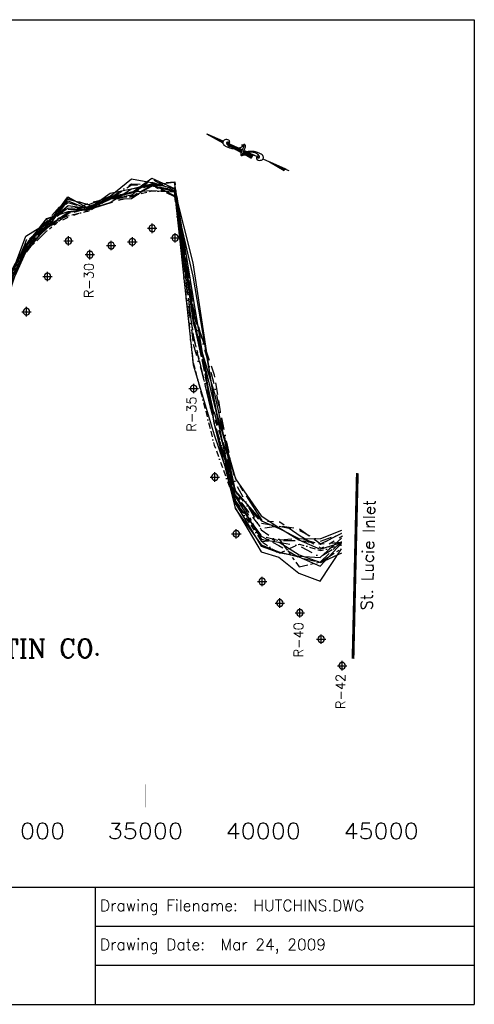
# Model space of a CAD drawing. Extents: x 917 to 14815, y 86 to 10550.
# Tile 2 of 2: x 9984 to 14815, y 86 to 10550. Entities that reach past the tile are written whole.
import ezdxf

# ---------------------------------------------------------------- set-up
doc = ezdxf.new("R2010")
doc.units = 0
doc.header["$LTSCALE"] = 250
doc.header["$MEASUREMENT"] = 0
for name, pattern in [('BORDER2', [0.875, 0.25, -0.125, 0.25, -0.125, 0, -0.125]), ('DASHDOT', [1, 0.5, -0.25, 0, -0.25]), ('DASHED', [0.75, 0.5, -0.25]), ('PHANTOM', [2.5, 1.25, -0.25, 0.25, -0.25, 0.25, -0.25]), ('PHANTOM2', [1.25, 0.625, -0.125, 0.125, -0.125, 0.125, -0.125])]:
    doc.linetypes.add(name, pattern=pattern)
doc.layers.get('0').update_dxf_attribs({"linetype": 'CONTINUOUS'})
for name, color, linetype in [('1987N1994-DEP-MHW', 7, 'CONTINUOUS'), ('1995-05&11-COE-MHW-PRE-FILL', 1, 'CONTINUOUS'), ('1996-06-COE-MHW-POST-FILL', 4, 'CONTINUOUS'), ('1996-12-COE-MHW-6MONTH', 5, 'DASHED'), ('1997-05-COE-MHW-12MONTH', 6, 'DASHDOT'), ('1998-05-COE-MHW-24MONTH', 3, 'CONTINUOUS'), ('1999-07-ME-MHW-36MONTH', 9, 'PHANTOM'), ('2000-11-COE-MHW-48MONTH', 5, 'CONTINUOUS'), ('2001-06-ME-MHW-60MONTH', 3, 'DASHED'), ('2002-06-ME-MHW-72MONTH', 1, 'DASHDOT'), ('2003-06-ME-MHW', 7, 'CONTINUOUS'), ('2004-06-ME-MHW', 1, 'DASHED'), ('2005-05-MW-MHW', 3, 'DASHDOT'), ('2006-08-ME-MHW', 5, 'PHANTOM2'), ('2007-06-ME-MHW', 4, 'CONTINUOUS'), ('2008-07-ME-MHW', 40, 'BORDER2'), ('DEP-MONUMENTS', 7, 'CONTINUOUS'), ('LABELS-GENERAL', 7, 'CONTINUOUS'), ('SAILFISH-PT-GROIN', 1, 'CONTINUOUS'), ('SIGNATURE', 7, 'CONTINUOUS')]:
    doc.layers.add(name, color=color, linetype=linetype)
doc.styles.add('STYLE1', font='complex.shx')

# ---------------------------------------------------------------- blocks, each defined once
blk = doc.blocks.new('*X2')
for p, q in [((3076.61, 780.5), (3078.15, 780.5)), ((3076.62, 780.38), (3079.78, 780.38)), ((3076.62, 780.25), (3081.41, 780.25)), ((3076.63, 780.12), (3082.51, 780.12)), ((3076.63, 780), (3082.18, 780)), ((3076.64, 779.87), (3081.86, 779.87)), ((3076.64, 779.75), (3081.54, 779.75)), ((3076.65, 779.62), (3081.32, 779.62)), ((3076.65, 779.5), (3081.12, 779.5)), ((3076.66, 779.38), (3080.91, 779.38)), ((3076.66, 779.25), (3080.7, 779.25)), ((3076.67, 779.12), (3080.49, 779.12)), ((3076.67, 779), (3080.28, 779)), ((3076.68, 778.88), (3080.11, 778.88)), ((3076.68, 778.75), (3079.95, 778.75)), ((3076.69, 778.62), (3079.78, 778.62)), ((3076.69, 778.5), (3079.62, 778.5))]:
    blk.add_line(p, q)
blk = doc.blocks.new('*X3')
for p, q in [((3080.02, 778.5), (3088.76, 778.5)), ((3080.3, 778.62), (3088.68, 778.62)), ((3080.58, 778.75), (3088.59, 778.75)), ((3080.86, 778.88), (3088.51, 778.88)), ((3081.19, 779), (3088.42, 779)), ((3081.53, 779.12), (3088.28, 779.12)), ((3081.87, 779.25), (3088.06, 779.25)), ((3082.21, 779.38), (3087.85, 779.38)), ((3082.58, 779.5), (3087.64, 779.5)), ((3083.06, 779.62), (3087.25, 779.62)), ((3083.71, 779.75), (3086.79, 779.75)), ((3084.78, 779.88), (3085.13, 779.88))]:
    blk.add_line(p, q)
blk = doc.blocks.new('*X4')
for p, q in [((3091.38, 779.38), (3092.65, 779.38)), ((3091.4, 779.25), (3094.25, 779.25)), ((3091.43, 779.12), (3095.86, 779.12)), ((3091.46, 779), (3097.47, 779)), ((3091.49, 778.88), (3099.07, 778.88)), ((3091.5, 778.75), (3100.68, 778.75)), ((3091.52, 778.62), (3102.29, 778.62)), ((3091.53, 778.5), (3103.9, 778.5))]:
    blk.add_line(p, q)
blk = doc.blocks.new('*X5')
for p, q in [((3067.58, 778.5), (3072.76, 778.5)), ((3067.72, 778.62), (3072.95, 778.62)), ((3067.86, 778.75), (3073.15, 778.75)), ((3067.96, 778.88), (3073.34, 778.88)), ((3068.06, 779), (3075.37, 779)), ((3068.15, 779.12), (3075.37, 779.12)), ((3068.23, 779.25), (3075.37, 779.25)), ((3068.3, 779.37), (3075.37, 779.37)), ((3068.37, 779.5), (3075.37, 779.5)), ((3068.41, 779.62), (3075.37, 779.62)), ((3068.45, 779.75), (3075.36, 779.75)), ((3068.49, 779.88), (3075.35, 779.88)), ((3068.51, 780), (3075.35, 780)), ((3068.53, 780.12), (3075.34, 780.12)), ((3068.54, 781.25), (3068.54, 781.25)), ((3068.54, 781.12), (3070.15, 781.12)), ((3068.55, 781), (3071.75, 781)), ((3068.55, 780.88), (3073.36, 780.88)), ((3068.55, 780.25), (3075.33, 780.25)), ((3068.56, 780.75), (3074.97, 780.75)), ((3068.56, 780.62), (3075.3, 780.62)), ((3068.56, 780.5), (3075.31, 780.5)), ((3068.56, 780.38), (3075.32, 780.38)), ((3072.97, 778.5), (3075.36, 778.5)), ((3073.11, 778.62), (3075.36, 778.62)), ((3073.24, 778.75), (3075.37, 778.75)), ((3073.38, 778.88), (3075.37, 778.88))]:
    blk.add_line(p, q)
blk = doc.blocks.new('*X6')
for p, q in [((3042.85, 778.5), (3055.11, 778.5)), ((3043.11, 778.62), (3054.04, 778.62)), ((3043.27, 778.75), (3052.96, 778.75)), ((3043.38, 778.88), (3051.89, 778.88)), ((3043.46, 779), (3050.82, 779)), ((3043.52, 779.12), (3049.75, 779.12)), ((3043.56, 779.25), (3048.68, 779.25)), ((3043.57, 779.75), (3044.39, 779.75)), ((3043.58, 779.38), (3047.61, 779.38)), ((3043.59, 779.62), (3045.46, 779.62)), ((3043.59, 779.5), (3046.54, 779.5))]:
    blk.add_line(p, q)

msp = doc.modelspace()

# ---------------------------------------------------------------- linework, layer by layer
at = {"layer": '1987N1994-DEP-MHW', "color": 7, "linetype": 'Continuous', "flags": 128}
msp.add_lwpolyline([(9821, 7606), (10046, 8131), (10271, 8398), (10494, 8547), (10720, 8557), (10946, 8647), (11171, 8649), (11383, 8794), (11626, 8823), (11824, 7610), (12048, 6264), (12275, 5363), (12550, 4894), (12737, 4837), (12950, 4667), (13176, 4583), (13402, 4926)], dxfattribs=at)
at = {"layer": '1995-05&11-COE-MHW-PRE-FILL', "color": 1, "linetype": 'Continuous', "flags": 128}
msp.add_lwpolyline([(8471, 5605), (8697, 5846), (8923, 6182), (9145, 6486), (9372, 6837), (9596, 7245), (9821, 7585), (10046, 8072), (10270, 8356), (10495, 8668), (10720, 8543), (10946, 8708), (11171, 8752), (11383, 8807), (11626, 8681), (11824, 7824), (12049, 6502), (12275, 5354), (12550, 4971), (12737, 4894), (12951, 4841), (13176, 4742), (13403, 4986)], dxfattribs=at)
at = {"layer": '1996-06-COE-MHW-POST-FILL', "color": 4, "linetype": 'Continuous', "flags": 128}
msp.add_lwpolyline([(9821, 7693), (10046, 8154), (10270, 8362), (10495, 8641), (10720, 8586), (10946, 8673), (11172, 8857), (11383, 8819), (11626, 8753), (11825, 7966), (12049, 6474), (12275, 5412), (12550, 4956), (12737, 4889), (12951, 4848), (13176, 4836), (13403, 5040)], dxfattribs=at)
at = {"layer": '1996-12-COE-MHW-6MONTH', "color": 5, "linetype": 'DASHED', "flags": 128}
msp.add_lwpolyline([(2758, 4368), (2963, 4251), (3246, 4151), (3499, 3940), (3697, 4037), (3943, 3979), (4193, 3813), (4418, 3800), (4643, 3552), (4868, 3488), (5090, 3509), (5272, 3578), (5544, 3738), (5770, 3904), (5995, 4133), (6219, 4342), (6445, 4421), (6671, 4566), (6896, 4646), (7121, 4808), (7347, 5038), (7572, 5268), (7782, 5564), (8023, 5761), (8245, 5870), (8473, 6154), (8698, 6418), (8923, 6388), (9146, 6650), (9372, 7022), (9597, 7305), (9821, 7726), (10046, 8167), (10271, 8407), (10495, 8657), (10720, 8581), (10946, 8646), (11171, 8796), (11383, 8784), (11626, 8743), (11823, 7458), (12050, 6777), (12275, 5424), (12550, 5062), (12737, 4961), (12951, 4837), (13176, 4783), (13403, 5005)], dxfattribs=at)
at = {"layer": '1997-05-COE-MHW-12MONTH', "color": 6, "linetype": 'DASHDOT', "flags": 128}
msp.add_lwpolyline([(2758, 4346), (2963, 4324), (3246, 4098), (3499, 4044), (3697, 4003), (3943, 3879), (4193, 3776), (4418, 3692), (4644, 3630), (4868, 3401), (5090, 3513), (5272, 3562), (5544, 3653), (5769, 3847), (5995, 4024), (6219, 4263), (6445, 4307), (6670, 4413), (6896, 4643), (7121, 4874), (7346, 4940), (7572, 5205), (7782, 5439), (8023, 5700), (8245, 5808), (8472, 6041), (8698, 6228), (8923, 6438), (9145, 6564), (9372, 6921), (9597, 7289), (9821, 7616), (10046, 8145), (10270, 8394), (10495, 8606), (10720, 8541), (10946, 8657), (11171, 8805), (11383, 8796), (11626, 8776), (11824, 7500), (12049, 6684), (12276, 5623), (12551, 5129), (12737, 4996), (12951, 4960), (13176, 4844), (13403, 4977)], dxfattribs=at)
at = {"layer": '1998-05-COE-MHW-24MONTH', "color": 3, "linetype": 'Continuous', "flags": 128}
msp.add_lwpolyline([(9821, 7618), (10046, 8120), (10270, 8328), (10495, 8626), (10720, 8537), (10946, 8607), (11171, 8753), (11383, 8787), (11626, 8723), (11823, 7390), (12049, 6462), (12276, 5669), (12551, 5277), (12738, 5155), (12951, 5021), (13177, 4925), (13403, 4993)], dxfattribs=at)
at = {"layer": '1999-07-ME-MHW-36MONTH', "color": 9, "linetype": 'PHANTOM', "flags": 128}
msp.add_lwpolyline([(2763, 4377), (2969, 4388), (3252, 4172), (3505, 4017), (3702, 3887), (3948, 3800), (4198, 3753), (4424, 3582), (4650, 3467), (4875, 3324), (5097, 3419), (5279, 3511), (5551, 3712), (5777, 3864), (6002, 4125), (6227, 4406), (6453, 4457), (6679, 4533), (6904, 4693), (7129, 4825), (7355, 4956), (7580, 5156), (7791, 5483), (8031, 5616), (8254, 5766), (8481, 5851), (8707, 6178), (8932, 6133), (9155, 6590), (9382, 6867), (9606, 7187), (9831, 7514), (10057, 8212), (10281, 8345), (10505, 8454), (10730, 8536), (10957, 8609), (11182, 8672), (11394, 8786), (11638, 8740), (11835, 7322), (12060, 6296), (12288, 5650), (12563, 5221), (12750, 5215), (12964, 5066), (13189, 4933), (13416, 5064)], dxfattribs=at)
at = {"layer": '2000-11-COE-MHW-48MONTH', "color": 5, "linetype": 'Continuous', "flags": 128}
msp.add_lwpolyline([(9824, 7644), (10050, 8250), (10274, 8387), (10498, 8574), (10723, 8545), (10950, 8641)], dxfattribs=at)
at = {"layer": '2001-06-ME-MHW-60MONTH', "color": 3, "linetype": 'DASHED', "flags": 128}
msp.add_lwpolyline([(2758, 4282), (2963, 4269), (3246, 4048), (3499, 3969), (3697, 3950), (3943, 3809), (4193, 3782), (4418, 3671), (4644, 3560), (4869, 3449), (5091, 3458), (5273, 3528), (5545, 3661), (5771, 3838), (5996, 4058), (6221, 4330), (6447, 4498), (6673, 4545), (6898, 4666), (7123, 4797), (7349, 4988), (7575, 5446), (7785, 5782), (8026, 5990), (8248, 6033), (8476, 6211), (8701, 6462), (8926, 6500), (9148, 6594), (9375, 6981), (9600, 7292), (9824, 7656), (10050, 8186), (10274, 8385), (10498, 8488), (10723, 8550), (10950, 8654), (11175, 8688), (11387, 8856), (11630, 8726), (11828, 7424), (12052, 6249), (12279, 5435), (12555, 5062), (12742, 5016), (12956, 5014), (13182, 4981), (13408, 5092)], dxfattribs=at)
at = {"layer": '2002-06-ME-MHW-72MONTH', "color": 1, "linetype": 'DASHDOT', "flags": 128}
for points in [[(11175, 8714), (11387, 8824)], [(11387, 8824), (11630, 8749)], [(10950, 8671), (11175, 8714)], [(11630, 8749), (11827, 7102)], [(10723, 8528), (10950, 8671)], [(10274, 8429), (10498, 8538)], [(10498, 8538), (10723, 8528)], [(10049, 8096), (10274, 8429)], [(9824, 7638), (10049, 8096)], [(11827, 7102), (12053, 6364)], [(12053, 6364), (12280, 5528)], [(12280, 5528), (12555, 5200)], [(12555, 5200), (12742, 5167)], [(12742, 5167), (12956, 5122)], [(12956, 5122), (13182, 5008)], [(13182, 5008), (13408, 5092)]]:
    msp.add_lwpolyline(points, dxfattribs=at)
at = {"layer": '2003-06-ME-MHW', "flags": 128}
msp.add_lwpolyline([(9938, 7962), (10050, 8155), (10274, 8439), (10498, 8513), (10723, 8541), (10950, 8674), (11175, 8714), (11387, 8866), (11630, 8757), (11827, 7330), (12053, 6579), (12275, 5543), (12555, 5224), (12742, 5143), (12956, 5032), (13184, 5037), (13408, 5125)], dxfattribs=at)
at = {"layer": '2004-06-ME-MHW', "flags": 128}
msp.add_lwpolyline([(2759, 4297), (2964, 4335), (3247, 4153), (3500, 4075), (3697, 3938), (3943, 3820), (4197, 3718), (4418, 3575), (4640, 3500), (4871, 3368), (5078, 3434), (5274, 3473), (5546, 3718), (5771, 3876), (5997, 4126), (6221, 4410), (6447, 4546), (6673, 4689), (6896, 4833), (7121, 4969), (7348, 5090), (7558, 5381), (7797, 5694), (8026, 5871), (8248, 5958), (8475, 6071), (8701, 6406), (8926, 6524), (9149, 6808), (9375, 7000), (9600, 7488), (9828, 7649), (10053, 8114), (10277, 8340), (10498, 8498), (10723, 8605), (10950, 8659), (11175, 8709), (11387, 8803), (11630, 8720), (11827, 7180), (12052, 6252), (12275, 5497), (12555, 5143), (12742, 5173), (12956, 5139), (13183, 4980), (13407, 4998)], dxfattribs=at)
at = {"layer": '2005-05-MW-MHW', "flags": 128}
msp.add_lwpolyline([(2759, 4335), (2964, 4482), (3247, 4193), (3500, 4170), (3697, 4062), (3943, 3695), (4197, 3731), (4419, 3729), (4641, 3696), (4872, 3645), (5079, 3682), (5274, 3794), (5546, 3936), (5771, 4053), (5997, 4366), (6221, 4496), (6448, 4621), (6673, 4876), (6896, 4951), (7121, 5078), (7349, 5277), (7558, 5552), (7797, 5876), (8026, 6085), (8249, 6265), (8476, 6409), (8702, 6582), (8927, 6782), (9150, 7005), (9376, 7304), (9600, 7486), (9712, 7547), (9825, 7713), (9937, 7959), (10049, 8069), (10274, 8371), (10498, 8555), (10723, 8532), (10950, 8651), (11175, 8712), (11387, 8808), (11631, 8827), (11828, 7469), (12052, 6269), (12275, 5509), (12555, 5004), (12742, 5022), (12956, 5039), (13183, 4977), (13408, 5096)], dxfattribs=at)
at = {"layer": '2006-08-ME-MHW', "flags": 128}
msp.add_lwpolyline([(2759, 4299), (2964, 4350), (3246, 4083), (3500, 4064), (3697, 4047), (3943, 3852), (4197, 3791), (4419, 3729), (4641, 3643), (4871, 3495), (5078, 3566), (5274, 3667), (5546, 3789), (5771, 4011), (5997, 4370), (6221, 4448), (6447, 4566), (6673, 4718), (6896, 4794), (7121, 4973), (7348, 5201), (7558, 5490), (7797, 5778), (8026, 5970), (8248, 6092), (8475, 6183), (8701, 6295), (8927, 6644), (9149, 6786), (9375, 7056), (9600, 7314), (9712, 7596), (9824, 7664), (9937, 7855), (10049, 8089), (10274, 8306), (10498, 8492), (10723, 8569), (10950, 8651), (11175, 8671), (11387, 8791), (11630, 8670), (11827, 7196), (12052, 6253), (12275, 5540), (12555, 5027), (12742, 5028), (12955, 4734), (13183, 4788), (13407, 4931)], dxfattribs=at)
at = {"layer": '2007-06-ME-MHW', "flags": 128}
msp.add_lwpolyline([(9937, 7828), (10049, 8081), (10274, 8349), (10498, 8504), (10723, 8537), (10950, 8657), (11175, 8720), (11386, 8734), (11630, 8721), (11826, 6881), (12052, 6138), (12274, 5488), (12555, 5025), (12742, 4996), (12955, 4863), (13183, 4782), (13407, 4886)], dxfattribs=at)
at = {"layer": '2008-07-ME-MHW', "flags": 128}
msp.add_lwpolyline([(2759, 4213), (2964, 4430), (3246, 4036), (3500, 4054), (3697, 3990), (3944, 3935), (4197, 3818), (4419, 3784), (4642, 3719), (4871, 3519), (5078, 3606), (5274, 3609), (5546, 3785), (5771, 4012), (5997, 4354), (6221, 4464), (6447, 4567), (6673, 4792), (6896, 4748), (7121, 4933), (7348, 5137), (7558, 5380), (7796, 5601), (8025, 5786), (8248, 5959), (8475, 6101), (8701, 6400), (8927, 6655), (9149, 6845), (9375, 7058), (9600, 7377), (9712, 7624), (9824, 7655), (9937, 7921), (10049, 8118), (10274, 8375), (10497, 8466), (10723, 8518), (10950, 8656), (11175, 8678), (11386, 8730), (11630, 8721), (11826, 6916), (12052, 6029), (12274, 5425), (12555, 5005), (12741, 4878), (12956, 4977), (13183, 4908), (13407, 4971)], dxfattribs=at)
at = {"layer": 'DEP-MONUMENTS', "color": 1, "linetype": 'Continuous'}
for p, q in [((11393, 8283), (11393, 8383)), ((11343, 8333), (11443, 8333)), ((11636, 8183), (11636, 8283)), ((10454, 8200), (10554, 8200)), ((10504, 8150), (10504, 8250)), ((10955, 8099), (10955, 8199)), ((11131, 8189), (11231, 8189)), ((11181, 8139), (11181, 8239)), ((11586, 8233), (11686, 8233)), ((10729, 8003), (10729, 8103)), ((10905, 8149), (11005, 8149)), ((10679, 8053), (10779, 8053)), ((10279, 7772), (10279, 7872)), ((10229, 7822), (10329, 7822)), ((10005, 7447), (10105, 7447)), ((10055, 7397), (10055, 7497)), ((11783, 6630), (11883, 6630)), ((11833, 6580), (11833, 6680)), ((12008, 5690), (12108, 5690)), ((12058, 5640), (12058, 5740)), ((12286, 5035), (12286, 5135)), ((12236, 5085), (12336, 5085)), ((12561, 4531), (12561, 4631)), ((12511, 4581), (12611, 4581)), ((12748, 4301), (12748, 4401)), ((12698, 4351), (12798, 4351)), ((12961, 4197), (12961, 4297)), ((12911, 4247), (13011, 4247)), ((13187, 3917), (13187, 4017)), ((13137, 3967), (13237, 3967)), ((13362, 3685), (13462, 3685)), ((13412, 3635), (13412, 3735))]:
    msp.add_line(p, q, dxfattribs=at)
at = {"layer": 'DEP-MONUMENTS', "color": 7, "linetype": 'Continuous'}
for centre in [(11393, 8333), (11636, 8233), (10504, 8200), (10955, 8149), (11181, 8189), (10729, 8053), (10279, 7822), (10055, 7447), (11833, 6630), (12058, 5690), (12286, 5085), (12561, 4581), (12748, 4351), (12961, 4247), (13187, 3967), (13412, 3685)]:
    msp.add_arc(centre, 35, 0, 359, dxfattribs=at)
at = {"layer": 'LABELS-GENERAL', "linetype": 'Continuous'}
for p, q in [((11968, 9337), (12146, 9258)), ((11968, 9337), (12142, 9243)), ((12183, 9242), (12349, 9168)), ((12203, 9210), (12215, 9203)), ((12258, 9180), (12272, 9173)), ((12272, 9173), (12338, 9137)), ((12354, 9128), (12444, 9079)), ((12367, 9159), (12370, 9158)), ((12370, 9158), (12401, 9144)), ((12404, 9143), (12415, 9138)), ((12415, 9138), (12475, 9112)), ((12475, 9112), (12532, 9086)), ((12568, 9070), (12639, 9038)), ((12639, 9038), (12817, 8959)), ((12639, 9038), (12795, 8946)), ((12817, 8959), (12845, 8947))]:
    msp.add_line(p, q, dxfattribs=at)
at = {"layer": 'LABELS-GENERAL', "color": 7, "linetype": 'Continuous', "const_width": 1}
for points in [[(2555, 9981), (13826, 9981)], [(13826, 2303), (13826, 9981)], [(10069, 2425), (10069, 2181)], [(11321, 2425), (11321, 2181)], [(12574, 2425), (12574, 2181)], [(13826, 2425), (13826, 2181)], [(2555, 2303), (13826, 2303)]]:
    msp.add_lwpolyline(points, dxfattribs=at)
at = {"layer": 'LABELS-GENERAL', "linetype": 'Continuous'}
for points in [[(12196, 9227, 0.077736), (12204, 9231, 0.07962), (12210, 9237, 0.096266), (12215, 9247, 0.100752), (12215, 9257, 0.224486), (12208, 9268, 0.11255), (12184, 9276, 0.100563), (12163, 9273, 0.134878), (12150, 9264, 0.132719), (12142, 9249, 0.155229), (12144, 9234, 0.101616), (12155, 9218, 0.067278), (12179, 9202, 0.034332), (12214, 9188, 0.050354), (12239, 9182, 0.032541), (12273, 9180, 0.044988), (12298, 9182, 0.025546), (12311, 9185, 0.017117), (12330, 9191, 0.06565), (12342, 9198, 0.042468), (12358, 9212)], [(12210, 9237, 0.076919), (12207, 9242, 0.080527), (12203, 9246, 0.088695), (12195, 9250, 0.141897), (12190, 9250, 0.152973), (12185, 9247, 0.126446), (12183, 9241, 0.120122), (12184, 9234, 0.080483), (12189, 9224, 0.067361), (12201, 9212, 0.059891), (12217, 9202, 0.028199), (12240, 9194, 0.039094), (12258, 9190, 0.016831), (12270, 9188, 0.008651), (12293, 9187, 0.03625), (12305, 9187, 0.021578), (12326, 9190)], [(12344, 9222, 0.155222), (12345, 9217, 0.230745), (12348, 9214, 0.039788), (12351, 9214, 0.040789), (12354, 9214, 0.05365), (12356, 9214, -0.067543), (12359, 9214, -0.159888), (12363, 9213, -0.204389), (12365, 9211, -0.067398), (12365, 9208, -0.052215), (12364, 9204, -0.013577), (12362, 9197, -0.005027), (12355, 9180, -0.010776), (12353, 9176, -0.005653), (12349, 9168)], [(12367, 9160, 0.004821), (12371, 9168, 0.00885), (12372, 9172, 0.005772), (12379, 9188, 0.010588), (12382, 9197, 0.071206), (12383, 9205, 0.064975), (12382, 9214, 0.103615), (12379, 9220, 0.157116), (12376, 9222, 0.084448), (12371, 9223, 0.119022), (12368, 9222), (12359, 9217), (12353, 9214)], [(12349, 9168, 0.004821), (12346, 9160, 0.00885), (12344, 9156, 0.005772), (12338, 9139, 0.010588), (12335, 9130, 0.071206), (12333, 9122, 0.064975), (12334, 9114, 0.103615), (12337, 9108, 0.157116), (12341, 9105, 0.084448), (12345, 9105, 0.119022), (12348, 9106), (12358, 9111), (12363, 9114)], [(12372, 9106, 0.155222), (12372, 9111, 0.230745), (12369, 9113, 0.039788), (12366, 9114, 0.040789), (12363, 9114, 0.05365), (12360, 9114, -0.067543), (12357, 9113, -0.159888), (12353, 9114, -0.204389), (12352, 9117, -0.067398), (12352, 9120, -0.052215), (12352, 9124, -0.013577), (12355, 9130, -0.005027), (12361, 9147, -0.010776), (12363, 9152, -0.005653), (12367, 9160)], [(12520, 9104, 0.077736), (12512, 9100, 0.07962), (12506, 9094, 0.096266), (12501, 9084, 0.100752), (12501, 9073, 0.224486), (12508, 9063, 0.11255), (12532, 9055, 0.100563), (12553, 9058, 0.134878), (12566, 9067, 0.132719), (12574, 9082, 0.155229), (12572, 9097, 0.101616), (12560, 9113, 0.067278), (12537, 9129, 0.034332), (12502, 9143, 0.050354), (12477, 9149, 0.032541), (12443, 9151, 0.044988), (12418, 9149, 0.025546), (12405, 9146, 0.017117), (12386, 9139, 0.06565), (12374, 9133, 0.042468), (12357, 9119)], [(12506, 9094, 0.076919), (12508, 9089, 0.080527), (12513, 9085, 0.088695), (12520, 9081, 0.141897), (12526, 9081, 0.152973), (12530, 9084, 0.126446), (12533, 9090, 0.120122), (12532, 9097, 0.080483), (12527, 9107, 0.067361), (12515, 9119, 0.059891), (12499, 9129, 0.028199), (12476, 9137, 0.039094), (12458, 9141, 0.016831), (12446, 9143, 0.008651), (12423, 9144, 0.03625), (12410, 9144, 0.021578), (12390, 9141)]]:
    msp.add_lwpolyline(points, format="xyb", dxfattribs=at)
at = {"layer": 'LABELS-GENERAL', "color": 7, "linetype": 'Continuous'}
for points in [[(10059, 2012), (10035, 2004), (10019, 1980), (10011, 1940), (10011, 1916), (10019, 1876), (10035, 1852), (10059, 1844), (10075, 1844), (10099, 1852), (10115, 1876), (10123, 1916), (10123, 1940), (10115, 1980), (10099, 2004), (10075, 2012), (10059, 2012)], [(10219, 2012), (10195, 2004), (10179, 1980), (10171, 1940), (10171, 1916), (10179, 1876), (10195, 1852), (10219, 1844), (10235, 1844), (10259, 1852), (10275, 1876), (10283, 1916), (10283, 1940), (10275, 1980), (10259, 2004), (10235, 2012), (10219, 2012)], [(10379, 2012), (10355, 2004), (10339, 1980), (10331, 1940), (10331, 1916), (10339, 1876), (10355, 1852), (10379, 1844), (10395, 1844), (10419, 1852), (10435, 1876), (10443, 1916), (10443, 1940), (10435, 1980), (10419, 2004), (10395, 2012), (10379, 2012)], [(10959, 2012), (11047, 2012), (10999, 1948), (11023, 1948), (11039, 1940), (11047, 1932), (11055, 1908), (11055, 1892), (11047, 1868), (11031, 1852), (11007, 1844), (10983, 1844), (10959, 1852), (10951, 1860), (10943, 1876)], [(11199, 2012), (11119, 2012), (11111, 1940), (11119, 1948), (11143, 1956), (11167, 1956), (11191, 1948), (11207, 1932), (11215, 1908), (11215, 1892), (11207, 1868), (11191, 1852), (11167, 1844), (11143, 1844), (11119, 1852), (11111, 1860), (11103, 1876)], [(11311, 2012), (11287, 2004), (11271, 1980), (11263, 1940), (11263, 1916), (11271, 1876), (11287, 1852), (11311, 1844), (11327, 1844), (11351, 1852), (11367, 1876), (11375, 1916), (11375, 1940), (11367, 1980), (11351, 2004), (11327, 2012), (11311, 2012)], [(11471, 2012), (11447, 2004), (11431, 1980), (11423, 1940), (11423, 1916), (11431, 1876), (11447, 1852), (11471, 1844), (11487, 1844), (11511, 1852), (11527, 1876), (11535, 1916), (11535, 1940), (11527, 1980), (11511, 2004), (11487, 2012), (11471, 2012)], [(11631, 2012), (11607, 2004), (11591, 1980), (11583, 1940), (11583, 1916), (11591, 1876), (11607, 1852), (11631, 1844), (11647, 1844), (11671, 1852), (11687, 1876), (11695, 1916), (11695, 1940), (11687, 1980), (11671, 2004), (11647, 2012), (11631, 2012)], [(12276, 2012), (12196, 1900), (12316, 1900)], [(12276, 2012), (12276, 1844)], [(12404, 2012), (12380, 2004), (12364, 1980), (12356, 1940), (12356, 1916), (12364, 1876), (12380, 1852), (12404, 1844), (12420, 1844), (12444, 1852), (12460, 1876), (12468, 1916), (12468, 1940), (12460, 1980), (12444, 2004), (12420, 2012), (12404, 2012)], [(12564, 2012), (12540, 2004), (12524, 1980), (12516, 1940), (12516, 1916), (12524, 1876), (12540, 1852), (12564, 1844), (12580, 1844), (12604, 1852), (12620, 1876), (12628, 1916), (12628, 1940), (12620, 1980), (12604, 2004), (12580, 2012), (12564, 2012)], [(12724, 2012), (12700, 2004), (12684, 1980), (12676, 1940), (12676, 1916), (12684, 1876), (12700, 1852), (12724, 1844), (12740, 1844), (12764, 1852), (12780, 1876), (12788, 1916), (12788, 1940), (12780, 1980), (12764, 2004), (12740, 2012), (12724, 2012)], [(12884, 2012), (12860, 2004), (12844, 1980), (12836, 1940), (12836, 1916), (12844, 1876), (12860, 1852), (12884, 1844), (12900, 1844), (12924, 1852), (12940, 1876), (12948, 1916), (12948, 1940), (12940, 1980), (12924, 2004), (12900, 2012), (12884, 2012)], [(13529, 2012), (13449, 1900), (13569, 1900)], [(13529, 2012), (13529, 1844)], [(13704, 2012), (13625, 2012), (13617, 1940), (13625, 1948), (13649, 1956), (13672, 1956), (13696, 1948), (13712, 1932), (13720, 1908), (13720, 1892), (13712, 1868), (13696, 1852), (13672, 1844), (13649, 1844), (13625, 1852), (13617, 1860), (13609, 1876)], [(13816, 2012), (13792, 2004), (13776, 1980), (13768, 1940), (13768, 1916), (13776, 1876), (13792, 1852), (13816, 1844), (13832, 1844), (13856, 1852), (13872, 1876), (13880, 1916), (13880, 1940), (13872, 1980), (13856, 2004), (13832, 2012), (13816, 2012)], [(13976, 2012), (13952, 2004), (13936, 1980), (13928, 1940), (13928, 1916), (13936, 1876), (13952, 1852), (13976, 1844), (13992, 1844), (14016, 1852), (14032, 1876), (14040, 1916), (14040, 1940), (14032, 1980), (14016, 2004), (13992, 2012), (13976, 2012)], [(14136, 2012), (14112, 2004), (14096, 1980), (14088, 1940), (14088, 1916), (14096, 1876), (14112, 1852), (14136, 1844), (14152, 1844), (14176, 1852), (14192, 1876), (14200, 1916), (14200, 1940), (14192, 1980), (14176, 2004), (14152, 2012), (14136, 2012)]]:
    msp.add_lwpolyline(points, dxfattribs=at)
at = {"layer": 'LABELS-GENERAL', "linetype": 'Continuous'}
for centre, radius, start, end in [((12487, 9069), 44.5, 106.1394, 166.2647), ((12811, 8944), 16, 66.0614, 174.1897)]:
    msp.add_arc(centre, radius, start, end, dxfattribs=at)
at = {"layer": 'SAILFISH-PT-GROIN', "color": 1, "linetype": 'Continuous', "const_width": 30, "flags": 128}
msp.add_lwpolyline([(13526, 3758), (13572, 5731)], dxfattribs=at)
at = {"layer": 'SIGNATURE', "color": 7, "linetype": 'Continuous'}
for p, q in [((917, 10550), (14815, 10550)), ((14815, 10550), (14815, 86)), ((7866, 1331), (14815, 1331)), ((10788, 501), (10788, 1331)), ((10788, 916), (14815, 916)), ((10788, 86), (10788, 501)), ((10788, 501), (14815, 501)), ((7866, 86), (14815, 86))]:
    msp.add_line(p, q, dxfattribs=at)

# ---------------------------------------------------------------- block references
at = {"layer": 'LABELS-GENERAL', "linetype": 'Continuous', "xscale": 15, "yscale": 15, "zscale": 15, "rotation": 156}
for name in ['*X4', '*X3', '*X2', '*X5', '*X6']:
    msp.add_blockref(name, (59259, 1064), dxfattribs=at)

# ---------------------------------------------------------------- texts
at = {"color": 7, "linetype": 'Continuous', "style": 'STYLE1'}
for s, p in [('Drawing Filename:  HUTCHINS.DWG', (10837, 1076)), ('Drawing Date:  Mar 24, 2009', (10837, 662))]:
    msp.add_text(s, height=120, dxfattribs=at).set_placement(p)
at = {"layer": 'DEP-MONUMENTS', "color": 7, "linetype": 'Continuous', "style": 'STYLE1'}
for s, p in [('R-30', (10768, 7591)), ('R-35', (11860, 6172)), ('R-40', (12997, 3773)), ('R-42', (13444, 3224))]:
    msp.add_text(s, height=100, rotation=90, dxfattribs=at).set_placement(p)
at = {"layer": 'LABELS-GENERAL', "color": 7, "linetype": 'Continuous', "style": 'STYLE1'}
msp.add_text('St. Lucie Inlet', height=125, rotation=88.4149, dxfattribs=at).set_placement((13732, 4273))
msp.add_text('MARTIN CO.', height=200, dxfattribs=at).set_placement((9237, 3768))

doc.saveas('drawing.dxf')
